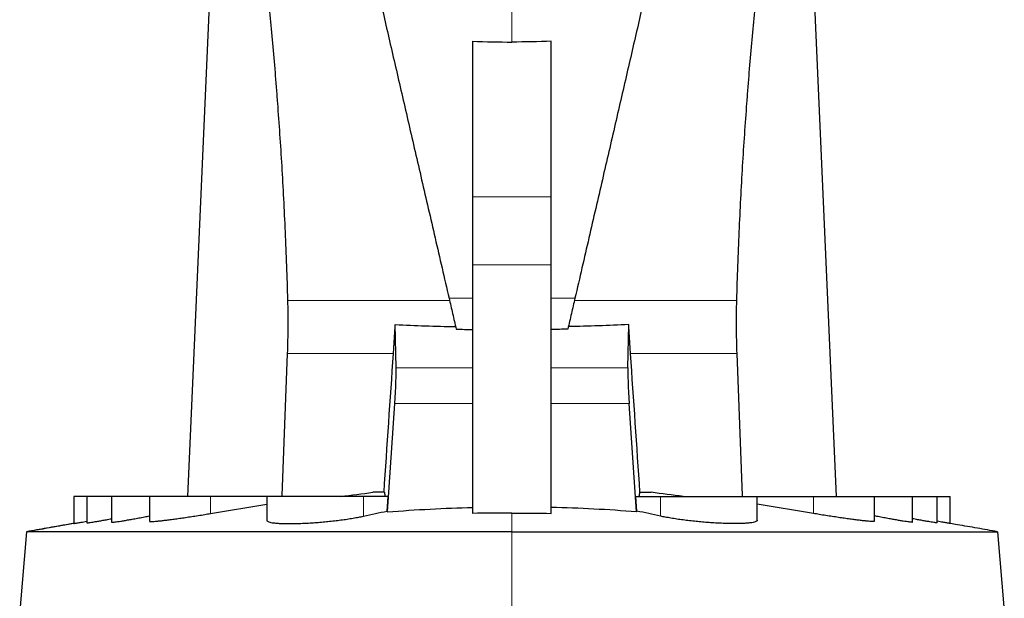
# Model space of a CAD drawing. Header units: millimetres. Extents: x 476 to 4188, y 453 to 4919.
# Tile 8 of 9: x 3436 to 4188, y 3717 to 4160. Entities that reach past the tile are written whole.
import ezdxf

# ---------------------------------------------------------------- set-up
doc = ezdxf.new("R2010")
doc.units = ezdxf.units.MM

msp = doc.modelspace()

# ---------------------------------------------------------------- linework, layer by layer
at = {"color": 7, "linetype": 'Continuous', "lineweight": 25}
for p, q in [((3591.99, 4431.1), (3564.22, 3795.04)), ((4060.07, 3795.04), (4032.3, 4431.1)), ((3782.14, 4024.21), (3782.14, 4143.26)), ((3842.14, 4024.21), (3842.14, 4143.26)), ((3782.14, 3972.24), (3782.14, 4024.21)), ((3842.14, 3972.24), (3842.14, 4024.21)), ((3782.14, 3782.06), (3782.14, 3972.24)), ((3842.14, 3782.06), (3842.14, 3972.24)), ((3723.71, 3893.43), (3722.96, 3926.44)), ((3900.58, 3893.43), (3901.33, 3926.44)), ((3716.9, 3783.25), (3722.49, 3866.02)), ((3907.39, 3783.25), (3901.8, 3866.02)), ((3477.14, 3795.04), (3477.14, 3774.35)), ((3487.14, 3795.04), (3477.14, 3795.04)), ((3487.14, 3795.04), (3487.14, 3774.86)), ((3506.14, 3795.04), (3487.14, 3795.04)), ((3506.14, 3795.04), (3506.14, 3775.34)), ((3535.14, 3795.04), (3506.14, 3795.04)), ((3535.14, 3795.04), (3535.14, 3776.01)), ((3581.71, 3795.04), (3535.14, 3795.04)), ((3624.64, 3795.04), (3581.71, 3795.04)), ((3624.64, 3795.04), (3624.64, 3776.87)), ((3698.57, 3795.04), (3624.64, 3795.04)), ((3717.55, 3795.04), (3698.57, 3795.04)), ((3716.81, 3783.88), (3717.55, 3795.04)), ((3907.48, 3783.88), (3906.73, 3795.04)), ((3906.73, 3795.04), (3925.72, 3795.04)), ((3925.72, 3795.04), (3999.64, 3795.04)), ((3999.64, 3776.87), (3999.64, 3795.04)), ((3999.64, 3795.04), (4042.57, 3795.04)), ((4042.57, 3795.04), (4089.14, 3795.04)), ((4089.14, 3776.01), (4089.14, 3795.04)), ((4089.14, 3795.04), (4118.14, 3795.04)), ((4118.14, 3775.34), (4118.14, 3795.04)), ((4118.14, 3795.04), (4137.14, 3795.04)), ((4137.14, 3774.86), (4137.14, 3795.04)), ((4137.14, 3795.04), (4147.14, 3795.04)), ((4147.14, 3774.35), (4147.14, 3795.04)), ((3581.71, 3782.01), (3624.64, 3789.18)), ((4042.57, 3782.01), (3999.64, 3789.18)), ((3441.16, 3768.04), (3435.87, 3707.57)), ((4183.13, 3768.04), (4188.42, 3707.57))]:
    msp.add_line(p, q, dxfattribs=at)
at = {"color": 8, "linetype": 'Continuous', "lineweight": 18}
for p, q in [((3842.14, 4024.21), (3782.14, 4024.21)), ((3842.14, 3972.24), (3782.14, 3972.24)), ((3723.71, 3893.43), (3782.14, 3893.43)), ((3900.58, 3893.43), (3842.14, 3893.43)), ((3722.49, 3866.02), (3782.14, 3866.02)), ((3901.8, 3866.02), (3842.14, 3866.02)), ((3581.71, 3795.04), (3581.71, 3782.01)), ((3698.57, 3795.04), (3698.57, 3779.94)), ((3925.72, 3795.04), (3925.72, 3779.94)), ((4042.57, 3795.04), (4042.57, 3782.01)), ((3812.14, 3768.04), (3812.14, 3782.32)), ((3471.49, 3773.39), (3441.16, 3768.04)), ((3812.14, 3707.57), (3812.14, 3768.04))]:
    msp.add_line(p, q, dxfattribs=at)
at = {"color": 7, "linetype": 'Continuous', "lineweight": 25, "flags": 128}
for points in [[(3640.35, 3904.31), (3636.11, 3795.67), (3636.09, 3795.04)], [(3983.94, 3904.31), (3988.17, 3795.67), (3988.2, 3795.04)]]:
    msp.add_lwpolyline(points, dxfattribs=at)
at = {"color": 7, "linetype": 'Continuous', "lineweight": 25}
for centre, major_axis, start_param, end_param in [((3721.44, 3865.24), (2.05, 30), 4.740834, 5.936384), ((3902.85, 3865.24), (-2.05, 30), 0.346801, 1.542351)]:
    msp.add_ellipse(centre, major_axis=major_axis, ratio=0.033066, start_param=start_param, end_param=end_param, dxfattribs=at)
for points, knots in [([(3591.99, 4431.1), (3591.96, 4430.47), (3591.97, 4429.74), (3592.05, 4428.02), (3592.12, 4427.04), (3592.33, 4424.82), (3592.46, 4423.59), (3592.8, 4420.85), (3592.99, 4419.34), (3593.68, 4414.4), (3594.26, 4410.54), (3595.12, 4404.95), (3595.3, 4403.79), (3595.67, 4401.4), (3595.87, 4400.16), (3596.47, 4396.35), (3596.89, 4393.66), (3599.14, 4379.49), (3601.32, 4365.79), (3605.01, 4341.57), (3606.31, 4332.89), (3609.02, 4314.25), (3610.43, 4304.3), (3612.24, 4291.04), (3612.6, 4288.35), (3613.33, 4282.91), (3613.7, 4280.16), (3614.8, 4271.8), (3615.53, 4266.11), (3617.74, 4248.63), (3619.21, 4236.47), (3622.13, 4211.14), (3623.57, 4197.96), (3626.39, 4170.58), (3627.76, 4156.37), (3629.74, 4134.26), (3630.39, 4126.76), (3631.17, 4117.21), (3631.33, 4115.29), (3631.64, 4111.44), (3631.79, 4109.5), (3632.25, 4103.68), (3632.55, 4099.77), (3634.03, 4080.13), (3635.12, 4064.07), (3637.09, 4031.26), (3637.97, 4014.5), (3639.48, 3980.29), (3640.11, 3962.84), (3640.61, 3945.02)], [0, 0, 0, 0, 0.03125, 0.03125, 0.0625, 0.0625, 0.09375, 0.09375, 0.125, 0.125, 0.1875, 0.1875, 0.203125, 0.203125, 0.21875, 0.21875, 0.25, 0.25, 0.375, 0.375, 0.4375, 0.4375, 0.5, 0.5, 0.515625, 0.515625, 0.53125, 0.53125, 0.5625, 0.5625, 0.625, 0.625, 0.6875, 0.6875, 0.75, 0.75, 0.78125, 0.78125, 0.789062, 0.789062, 0.796875, 0.796875, 0.8125, 0.8125, 0.875, 0.875, 0.9375, 0.9375, 1, 1, 1, 1]), ([(3652.47, 4429.83), (3653.16, 4426.82), (3653.96, 4423.36), (3655.78, 4415.47), (3656.8, 4411.05), (3659.06, 4401.24), (3660.31, 4395.85), (3663.03, 4384.07), (3664.5, 4377.68), (3666.89, 4367.33), (3667.72, 4363.75), (3669.01, 4358.18), (3669.44, 4356.29), (3670.33, 4352.45), (3670.78, 4350.5), (3673.06, 4340.62), (3674.99, 4332.28), (3679.03, 4314.75), (3681.15, 4305.56), (3685.59, 4286.34), (3687.91, 4276.31), (3692.74, 4255.4), (3695.25, 4244.52), (3700.47, 4221.9), (3703.18, 4210.16), (3706.34, 4196.46), (3706.69, 4194.93), (3707.4, 4191.86), (3707.76, 4190.31), (3708.83, 4185.67), (3709.55, 4182.56), (3711.72, 4173.16), (3713.18, 4166.82), (3717.62, 4147.59), (3720.65, 4134.48), (3726.84, 4107.68), (3730, 4093.99), (3736.45, 4066.05), (3739.74, 4051.79), (3746.46, 4022.7), (3749.88, 4007.87), (3755.12, 3985.18), (3756.89, 3977.53), (3760.44, 3962.15), (3762.22, 3954.42), (3764.02, 3946.63)], [0, 0, 0, 0, 0.0625, 0.0625, 0.125, 0.125, 0.1875, 0.1875, 0.25, 0.25, 0.28125, 0.28125, 0.296875, 0.296875, 0.3125, 0.3125, 0.375, 0.375, 0.4375, 0.4375, 0.5, 0.5, 0.5625, 0.5625, 0.625, 0.625, 0.632812, 0.632812, 0.640625, 0.640625, 0.65625, 0.65625, 0.6875, 0.6875, 0.75, 0.75, 0.8125, 0.8125, 0.875, 0.875, 0.9375, 0.9375, 0.96875, 0.96875, 1, 1, 1, 1]), ([(3971.82, 4429.83), (3971.13, 4426.82), (3970.33, 4423.36), (3968.51, 4415.47), (3967.49, 4411.05), (3965.22, 4401.24), (3963.98, 4395.85), (3961.26, 4384.07), (3959.78, 4377.68), (3957.39, 4367.33), (3956.57, 4363.75), (3955.28, 4358.18), (3954.85, 4356.29), (3953.96, 4352.45), (3953.51, 4350.5), (3951.23, 4340.62), (3949.3, 4332.28), (3945.26, 4314.75), (3943.13, 4305.56), (3938.7, 4286.34), (3936.38, 4276.31), (3931.55, 4255.4), (3929.04, 4244.52), (3923.82, 4221.9), (3921.11, 4210.16), (3917.95, 4196.46), (3917.59, 4194.93), (3916.88, 4191.86), (3916.53, 4190.31), (3915.46, 4185.67), (3914.74, 4182.56), (3912.57, 4173.16), (3911.1, 4166.82), (3906.66, 4147.59), (3903.64, 4134.48), (3897.45, 4107.68), (3894.29, 4093.99), (3887.84, 4066.05), (3884.55, 4051.79), (3877.83, 4022.7), (3874.41, 4007.87), (3869.17, 3985.18), (3867.4, 3977.53), (3863.85, 3962.15), (3862.07, 3954.42), (3860.27, 3946.63)], [0, 0, 0, 0, 0.0625, 0.0625, 0.125, 0.125, 0.1875, 0.1875, 0.25, 0.25, 0.28125, 0.28125, 0.296875, 0.296875, 0.3125, 0.3125, 0.375, 0.375, 0.4375, 0.4375, 0.5, 0.5, 0.5625, 0.5625, 0.625, 0.625, 0.632812, 0.632812, 0.640625, 0.640625, 0.65625, 0.65625, 0.6875, 0.6875, 0.75, 0.75, 0.8125, 0.8125, 0.875, 0.875, 0.9375, 0.9375, 0.96875, 0.96875, 1, 1, 1, 1]), ([(4032.3, 4431.1), (4032.32, 4430.47), (4032.32, 4429.74), (4032.24, 4428.02), (4032.17, 4427.04), (4031.96, 4424.82), (4031.82, 4423.59), (4031.49, 4420.85), (4031.29, 4419.34), (4030.61, 4414.4), (4030.03, 4410.54), (4029.17, 4404.95), (4028.99, 4403.79), (4028.61, 4401.4), (4028.42, 4400.16), (4027.82, 4396.35), (4027.39, 4393.66), (4025.14, 4379.49), (4022.96, 4365.79), (4019.28, 4341.57), (4017.98, 4332.89), (4015.27, 4314.25), (4013.86, 4304.3), (4012.05, 4291.04), (4011.69, 4288.35), (4010.96, 4282.91), (4010.59, 4280.16), (4009.49, 4271.8), (4008.76, 4266.11), (4006.55, 4248.63), (4005.07, 4236.47), (4002.16, 4211.14), (4000.71, 4197.96), (3997.9, 4170.58), (3996.53, 4156.37), (3994.55, 4134.26), (3993.9, 4126.76), (3993.12, 4117.21), (3992.96, 4115.29), (3992.65, 4111.44), (3992.49, 4109.5), (3992.03, 4103.68), (3991.73, 4099.77), (3990.26, 4080.13), (3989.17, 4064.07), (3987.2, 4031.26), (3986.32, 4014.5), (3984.81, 3980.29), (3984.17, 3962.84), (3983.68, 3945.02)], [0, 0, 0, 0, 0.03125, 0.03125, 0.0625, 0.0625, 0.09375, 0.09375, 0.125, 0.125, 0.1875, 0.1875, 0.203125, 0.203125, 0.21875, 0.21875, 0.25, 0.25, 0.375, 0.375, 0.4375, 0.4375, 0.5, 0.5, 0.515625, 0.515625, 0.53125, 0.53125, 0.5625, 0.5625, 0.625, 0.625, 0.6875, 0.6875, 0.75, 0.75, 0.78125, 0.78125, 0.789062, 0.789062, 0.796875, 0.796875, 0.8125, 0.8125, 0.875, 0.875, 0.9375, 0.9375, 1, 1, 1, 1]), ([(3640.61, 3945.02), (3640.7, 3941.75), (3640.76, 3938.44), (3640.83, 3931.74), (3640.84, 3928.36), (3640.78, 3918.12), (3640.62, 3911.24), (3640.35, 3904.31)], [0, 0, 0, 0, 0.25, 0.25, 0.5, 0.5, 1, 1, 1, 1]), ([(3764.02, 3946.63), (3764.91, 3942.77), (3765.81, 3938.87), (3767.18, 3932.95), (3767.64, 3930.96), (3768.56, 3926.97), (3769.02, 3924.97), (3769.49, 3922.95)], [0, 0, 0, 0, 0.5, 0.5, 0.75, 0.75, 1, 1, 1, 1]), ([(3860.27, 3946.63), (3859.38, 3942.77), (3858.48, 3938.87), (3857.11, 3932.95), (3856.65, 3930.96), (3855.73, 3926.97), (3855.27, 3924.97), (3854.8, 3922.95)], [0, 0, 0, 0, 0.5, 0.5, 0.75, 0.75, 1, 1, 1, 1]), ([(3983.68, 3945.02), (3983.59, 3941.75), (3983.52, 3938.44), (3983.45, 3931.74), (3983.45, 3928.36), (3983.51, 3918.12), (3983.67, 3911.24), (3983.94, 3904.31)], [0, 0, 0, 0, 0.25, 0.25, 0.5, 0.5, 1, 1, 1, 1]), ([(3721.52, 3904.31), (3721.77, 3908.02), (3722.02, 3911.73), (3722.5, 3919.12), (3722.73, 3922.79), (3722.96, 3926.44)], [0, 0, 0, 0, 0.5, 0.5, 1, 1, 1, 1]), ([(3902.77, 3904.31), (3902.52, 3908.02), (3902.27, 3911.73), (3901.79, 3919.12), (3901.56, 3922.79), (3901.33, 3926.44)], [0, 0, 0, 0, 0.5, 0.5, 1, 1, 1, 1]), ([(3714.63, 3798.19), (3713.56, 3798.19), (3712.51, 3798.19), (3709.57, 3798.19), (3707.68, 3798.19), (3705.81, 3798.19)], [0.13035598, 0.13035598, 0.13035598, 0.13035598, 0.13619866, 0.13619866, 0.14709113, 0.14709113, 0.14709113, 0.14709113]), ([(3909.66, 3798.19), (3910.73, 3798.19), (3911.78, 3798.19), (3914.71, 3798.19), (3916.61, 3798.19), (3918.48, 3798.19)], [0.13035598, 0.13035598, 0.13035598, 0.13035598, 0.13619866, 0.13619866, 0.14709113, 0.14709113, 0.14709113, 0.14709113]), ([(3716.9, 3783.25), (3727.76, 3784.11), (3738.63, 3784.83), (3760.38, 3785.97), (3771.26, 3786.39), (3782.14, 3786.64)], [0, 0, 0, 0, 0.5, 0.5, 1, 1, 1, 1]), ([(3907.39, 3783.25), (3896.53, 3784.11), (3885.66, 3784.83), (3863.91, 3785.97), (3853.03, 3786.39), (3842.14, 3786.64)], [0, 0, 0, 0, 0.5, 0.5, 1, 1, 1, 1]), ([(3487.21, 3774.86), (3487.21, 3774.84), (3487.18, 3774.8), (3487.78, 3774.86), (3488.91, 3775.02), (3490.59, 3775.28), (3492.78, 3775.64), (3495.44, 3776.09), (3498.53, 3776.63), (3502.08, 3777.27), (3504.65, 3777.73), (3506.1, 3778), (3506.14, 3778.01)], [0, 0, 0, 0, 0.069731, 0.185173, 0.300985, 0.41643, 0.531783, 0.6475, 0.76286, 0.879367, 0.996237, 1, 1, 1, 1]), ([(3506.17, 3775.34), (3506.16, 3775.34), (3506.07, 3775.28), (3506.41, 3775.26), (3507.24, 3775.31), (3508.66, 3775.48), (3510.57, 3775.75), (3512.98, 3776.13), (3515.85, 3776.61), (3519.14, 3777.18), (3522.84, 3777.84), (3526.89, 3778.58), (3530.99, 3779.35), (3533.83, 3779.9), (3535.14, 3780.15)], [0, 0, 0, 0, 0.0067524, 0.0988482, 0.1898405, 0.2811244, 0.3721193, 0.4630462, 0.5542598, 0.6451936, 0.7371213, 0.8293353, 0.9212715, 1, 1, 1, 1]), ([(3535.22, 3776.01), (3535.21, 3775.97), (3535.18, 3775.87), (3535.74, 3775.81), (3536.86, 3775.82), (3538.53, 3775.92), (3540.69, 3776.12), (3543.36, 3776.4), (3546.46, 3776.77), (3549.98, 3777.21), (3553.88, 3777.73), (3558.11, 3778.31), (3562.61, 3778.96), (3567.35, 3779.68), (3572.26, 3780.44), (3577.07, 3781.22), (3580.23, 3781.76), (3581.71, 3782.01)], [0, 0, 0, 0, 0.038119, 0.107355, 0.175953, 0.244771, 0.313371, 0.382048, 0.450942, 0.519623, 0.588838, 0.658272, 0.727492, 0.797514, 0.867755, 0.937781, 1, 1, 1, 1]), ([(3624.72, 3776.87), (3624.7, 3776.79), (3624.63, 3776.49), (3625.12, 3776.06), (3626.18, 3775.56), (3627.82, 3775.14), (3629.98, 3774.8), (3632.65, 3774.55), (3635.77, 3774.37), (3639.3, 3774.27), (3643.21, 3774.26), (3647.44, 3774.33), (3651.94, 3774.48), (3656.66, 3774.71), (3661.52, 3775.02), (3666.49, 3775.41), (3671.5, 3775.87), (3676.48, 3776.41), (3681.39, 3777.02), (3686.16, 3777.69), (3690.73, 3778.42), (3694.91, 3779.17), (3697.39, 3779.69), (3698.57, 3779.94)], [0, 0, 0, 0, 0.019064, 0.069271, 0.119045, 0.168979, 0.21875, 0.267977, 0.317363, 0.366588, 0.415463, 0.464494, 0.513369, 0.562159, 0.611103, 0.659894, 0.708884, 0.758029, 0.807022, 0.856475, 0.906082, 0.955538, 1, 1, 1, 1]), ([(3999.57, 3776.87), (3999.59, 3776.79), (3999.65, 3776.49), (3999.17, 3776.06), (3998.11, 3775.56), (3996.47, 3775.14), (3994.31, 3774.8), (3991.64, 3774.55), (3988.52, 3774.37), (3984.99, 3774.27), (3981.07, 3774.26), (3976.84, 3774.33), (3972.35, 3774.48), (3967.63, 3774.71), (3962.76, 3775.02), (3957.8, 3775.41), (3952.79, 3775.87), (3947.8, 3776.41), (3942.9, 3777.02), (3938.13, 3777.69), (3933.56, 3778.42), (3929.38, 3779.17), (3926.89, 3779.69), (3925.72, 3779.94)], [0, 0, 0, 0, 0.019064, 0.069271, 0.119045, 0.168979, 0.21875, 0.267977, 0.317363, 0.366588, 0.415463, 0.464494, 0.513369, 0.562159, 0.611103, 0.659894, 0.708884, 0.758029, 0.807022, 0.856475, 0.906082, 0.955538, 1, 1, 1, 1]), ([(4089.07, 3776.01), (4089.08, 3775.97), (4089.11, 3775.87), (4088.55, 3775.81), (4087.43, 3775.82), (4085.76, 3775.92), (4083.59, 3776.12), (4080.93, 3776.4), (4077.83, 3776.77), (4074.31, 3777.21), (4070.41, 3777.73), (4066.18, 3778.31), (4061.68, 3778.96), (4056.94, 3779.68), (4052.03, 3780.44), (4047.22, 3781.22), (4044.06, 3781.76), (4042.57, 3782.01)], [0, 0, 0, 0, 0.038119, 0.107355, 0.175953, 0.244771, 0.313371, 0.382048, 0.450942, 0.519623, 0.588838, 0.658272, 0.727492, 0.797514, 0.867755, 0.937781, 1, 1, 1, 1]), ([(4118.12, 3775.34), (4118.13, 3775.34), (4118.22, 3775.28), (4117.88, 3775.26), (4117.05, 3775.31), (4115.63, 3775.48), (4113.72, 3775.75), (4111.3, 3776.13), (4108.44, 3776.61), (4105.14, 3777.18), (4101.45, 3777.84), (4097.4, 3778.58), (4093.3, 3779.35), (4090.46, 3779.9), (4089.14, 3780.15)], [0, 0, 0, 0, 0.0067524, 0.0988482, 0.1898405, 0.2811244, 0.3721193, 0.4630462, 0.5542598, 0.6451936, 0.7371213, 0.8293353, 0.9212715, 1, 1, 1, 1]), ([(4137.07, 3774.86), (4137.08, 3774.84), (4137.1, 3774.8), (4136.51, 3774.86), (4135.38, 3775.02), (4133.7, 3775.28), (4131.51, 3775.64), (4128.85, 3776.09), (4125.76, 3776.63), (4122.21, 3777.27), (4119.64, 3777.73), (4118.19, 3778), (4118.14, 3778.01)], [0, 0, 0, 0, 0.069731, 0.185173, 0.300985, 0.41643, 0.531783, 0.6475, 0.76286, 0.879367, 0.996237, 1, 1, 1, 1]), ([(3477.14, 3774.42), (3475.33, 3774.09), (3468.43, 3772.86), (3456.35, 3770.72), (3446.25, 3768.94), (3441.16, 3768.04)], [0, 0, 0, 0, 0.15078, 0.571878, 1, 1, 1, 1]), ([(3477.14, 3774.4), (3476.9, 3774.36), (3475, 3774.02), (3471.47, 3773.38), (3466.55, 3772.5), (3461.06, 3771.51), (3455.03, 3770.41), (3448.46, 3769.23), (3444.11, 3768.44), (3441.92, 3768.04)], [0, 0, 0, 0, 0.019825, 0.152197, 0.287384, 0.425496, 0.613809, 0.805849, 1, 1, 1, 1]), ([(3477.17, 3774.35), (3477.16, 3774.35), (3477.11, 3774.33), (3477.32, 3774.36), (3477.8, 3774.44), (3478.63, 3774.58), (3479.75, 3774.77), (3481.16, 3775.02), (3482.83, 3775.31), (3484.82, 3775.66), (3486.27, 3775.92), (3487.12, 3776.07), (3487.14, 3776.08)], [0, 0, 0, 0, 0.020015, 0.140416, 0.260817, 0.384722, 0.508628, 0.628962, 0.749298, 0.873068, 0.99684, 1, 1, 1, 1]), ([(4147.12, 3774.35), (4147.13, 3774.35), (4147.18, 3774.33), (4146.97, 3774.36), (4146.49, 3774.44), (4145.66, 3774.58), (4144.54, 3774.77), (4143.13, 3775.02), (4141.46, 3775.31), (4139.47, 3775.66), (4138.01, 3775.92), (4137.17, 3776.07), (4137.14, 3776.08)], [0, 0, 0, 0, 0.020015, 0.140416, 0.260817, 0.384722, 0.508628, 0.628962, 0.749298, 0.873068, 0.99684, 1, 1, 1, 1]), ([(4183.13, 3768.04), (4178.04, 3768.94), (4167.93, 3770.72), (4155.86, 3772.86), (4148.96, 3774.09), (4147.14, 3774.42)], [0, 0, 0, 0, 0.428121, 0.84922, 1, 1, 1, 1]), ([(3812.14, 3768.04), (3788.86, 3768.04), (3738.53, 3768.04), (3691.23, 3768.04), (3650.34, 3768.04), (3614.75, 3768.04), (3579.58, 3768.04), (3551.16, 3768.04), (3526.94, 3768.04), (3512.64, 3768.04), (3504.6, 3768.04), (3502.51, 3768.04), (3500.8, 3768.04), (3461.04, 3768.04), (3441.16, 3768.04), (3441.16, 3768.04)], [0, 0, 0, 0, 0.062391, 0.136199, 0.136199, 0.187173, 0.249564, 0.266993, 0.311955, 0.374345, 0.374345, 0.396844, 0.400489, 0.400489, 1, 1, 1, 1]), ([(3812.14, 3768.04), (3835.43, 3768.04), (3885.76, 3768.04), (3933.06, 3768.04), (3973.95, 3768.04), (4009.54, 3768.04), (4044.71, 3768.04), (4073.13, 3768.04), (4097.35, 3768.04), (4111.65, 3768.04), (4119.69, 3768.04), (4121.78, 3768.04), (4123.48, 3768.04), (4163.25, 3768.04), (4183.13, 3768.04), (4183.13, 3768.04)], [0, 0, 0, 0, 0.062391, 0.136199, 0.136199, 0.187173, 0.249564, 0.266993, 0.311955, 0.374345, 0.374345, 0.396844, 0.400489, 0.400489, 1, 1, 1, 1])]:
    msp.add_open_spline(points, degree=3, knots=knots, dxfattribs=at)
at = {"color": 8, "linetype": 'Continuous', "lineweight": 18}
for points, knots in [([(3812.14, 4424.18), (3812.14, 4418.86), (3812.14, 4412.67), (3812.14, 4398.56), (3812.14, 4390.64), (3812.14, 4373.09), (3812.14, 4363.46), (3812.14, 4342.55), (3812.14, 4331.28), (3812.14, 4307.18), (3812.14, 4294.37), (3812.14, 4267.33), (3812.14, 4253.11), (3812.14, 4223.43), (3812.14, 4207.97), (3812.14, 4176.02), (3812.14, 4159.52), (3812.14, 4142.61)], [0, 0, 0, 0, 0.125, 0.125, 0.25, 0.25, 0.375, 0.375, 0.5, 0.5, 0.625, 0.625, 0.75, 0.75, 0.875, 0.875, 1, 1, 1, 1]), ([(3764.39, 3945.02), (3743.9, 3945.02), (3723.29, 3945.02), (3692.3, 3945.02), (3681.96, 3945.02), (3661.27, 3945.02), (3650.93, 3945.02), (3640.61, 3945.02)], [0, 0, 0, 0, 0.5, 0.5, 0.75, 0.75, 1, 1, 1, 1]), ([(3859.9, 3945.02), (3880.38, 3945.02), (3901, 3945.02), (3931.99, 3945.02), (3942.33, 3945.02), (3963.01, 3945.02), (3973.35, 3945.02), (3983.68, 3945.02)], [0, 0, 0, 0, 0.5, 0.5, 0.75, 0.75, 1, 1, 1, 1]), ([(3721.52, 3904.31), (3704.29, 3904.31), (3687.01, 3904.31), (3659.93, 3904.31), (3650.14, 3904.31), (3640.35, 3904.31)], [0.097419, 0.097419, 0.097419, 0.097419, 0.14172828, 0.14172828, 0.1668561, 0.1668561, 0.1668561, 0.1668561]), ([(3902.77, 3904.31), (3920, 3904.31), (3937.27, 3904.31), (3964.35, 3904.31), (3974.15, 3904.31), (3983.94, 3904.31)], [0.097419, 0.097419, 0.097419, 0.097419, 0.14172828, 0.14172828, 0.1668561, 0.1668561, 0.1668561, 0.1668561])]:
    msp.add_open_spline(points, degree=3, knots=knots, dxfattribs=at)
at = {"color": 7, "linetype": 'Continuous', "lineweight": 25}
for points in [[(3782.14, 4143.26), (3792.13, 4142.83), (3802.13, 4142.61), (3812.14, 4142.61)], [(3842.14, 4143.26), (3832.16, 4142.83), (3822.16, 4142.61), (3812.14, 4142.61)], [(3722.96, 3926.44), (3738.27, 3925.76), (3753.62, 3925.26), (3769.03, 3924.94)], [(3769.49, 3922.95), (3773.7, 3922.87), (3777.92, 3922.79), (3782.14, 3922.73)], [(3854.8, 3922.95), (3850.58, 3922.87), (3846.36, 3922.79), (3842.14, 3922.73)], [(3901.33, 3926.44), (3886.02, 3925.76), (3870.67, 3925.26), (3855.26, 3924.94)], [(3714.36, 3798.19), (3716.74, 3833.56), (3719.13, 3868.93), (3721.52, 3904.31)], [(3909.93, 3798.19), (3907.54, 3833.56), (3905.15, 3868.93), (3902.77, 3904.31)], [(3681.21, 3795.04), (3689.39, 3796.08), (3697.59, 3797.12), (3705.81, 3798.19)], [(3714.63, 3798.19), (3714.81, 3797.17), (3714.98, 3796.11), (3715.15, 3795.04)], [(3909.66, 3798.19), (3909.48, 3797.17), (3909.31, 3796.11), (3909.14, 3795.04)], [(3943.08, 3795.04), (3934.9, 3796.08), (3926.7, 3797.12), (3918.48, 3798.19)], [(3698.57, 3779.94), (3704.65, 3781.25), (3710.73, 3782.57), (3716.81, 3783.88)], [(3716.81, 3783.88), (3716.84, 3783.67), (3716.87, 3783.46), (3716.9, 3783.25)], [(3812.14, 3782.32), (3802.14, 3782.36), (3792.14, 3782.27), (3782.14, 3782.06)], [(3812.14, 3782.32), (3822.14, 3782.36), (3832.14, 3782.27), (3842.14, 3782.06)], [(3907.48, 3783.88), (3907.45, 3783.67), (3907.42, 3783.46), (3907.39, 3783.25)], [(3925.72, 3779.94), (3919.64, 3781.25), (3913.56, 3782.57), (3907.48, 3783.88)]]:
    msp.add_open_spline(points, degree=3, dxfattribs=at)
at = {"color": 8, "linetype": 'Continuous', "lineweight": 18}
for points in [[(3782.14, 3946.63), (3776.11, 3946.63), (3770.07, 3946.63), (3764.02, 3946.63)], [(3842.14, 3946.63), (3848.17, 3946.63), (3854.22, 3946.63), (3860.27, 3946.63)]]:
    msp.add_open_spline(points, degree=3, dxfattribs=at)

doc.saveas('drawing.dxf')
